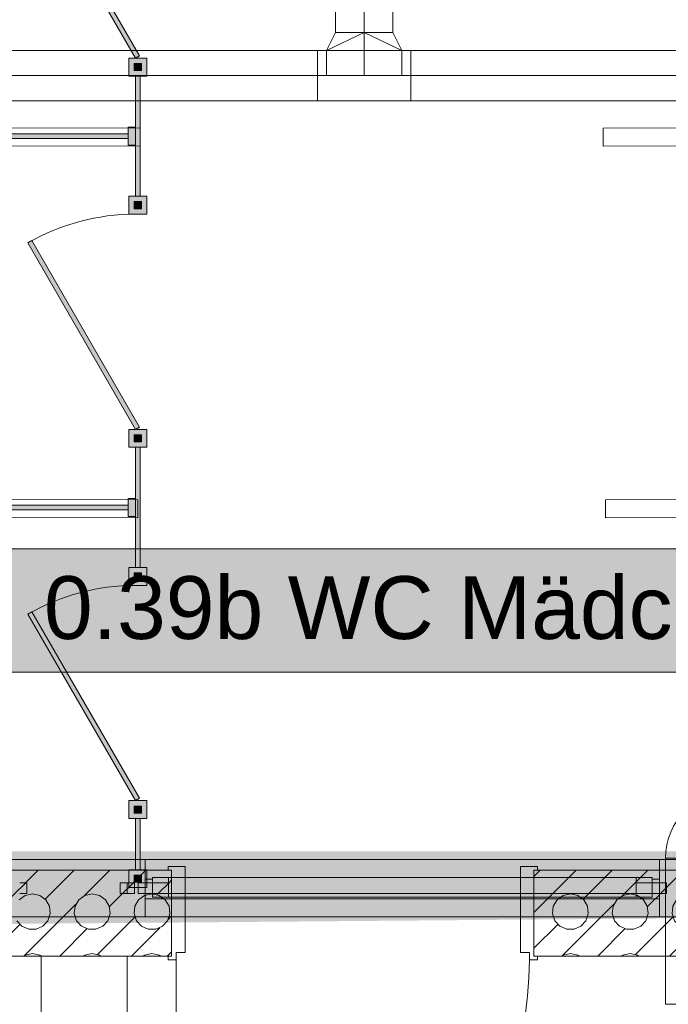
# Model space of a CAD drawing. Header units: metres. Extents: x -80 to 1923, y -189 to 69.
# Tile 150 of 256: x 952.95 to 954.76, y 19.96 to 22.7. Entities that reach past the tile are written whole.
import ezdxf
from ezdxf.enums import TextEntityAlignment as Align

# ---------------------------------------------------------------- set-up
doc = ezdxf.new("R2010")
doc.units = ezdxf.units.M
doc.header["$MEASUREMENT"] = 0
doc.linetypes.add('STRICHPUNKT2', pattern=[12.7, 6.35, -3.175, 0, -3.175])
doc.linetypes.add('Wipeout_Contour', pattern=[1, 0, -1])
for name, color, linetype in [('10 Fassade', 7, 'Continuous'), ('10 Wand außen', 7, 'Continuous'), ('70 Entwässerung_Schmutzwasser', 7, 'Continuous'), ('70 Lüftung', 7, 'Continuous'), ('Abbruch_00 Linien_Kreise_Splines', 7, 'Continuous'), ('Abbruch_00 Schraffuren', 7, 'Continuous'), ('Neubau_10 Wand innen', 7, 'Continuous'), ('Neubau_50 Möblierung', 7, 'Continuous'), ('Neubau_80 Raum', 7, 'Continuous')]:
    doc.layers.add(name, color=color, linetype=linetype)
doc.styles.add('ERSTELLTER_STIL_1', font='ARIALN.TTF')
doc.styles.add('ERSTELLTER_STIL_3', font='arial.ttf')
doc.linetypes.add('Abbruch 1', pattern='A,0,[1,995_ARC_250 PAU_GR+SC_2607011.Shx,S=0.001984,R=0,X=0,Y=0],-0.25,0', length=0.25)

# ---------------------------------------------------------------- blocks, each defined once
blk = doc.blocks.new('WC Mädchen_0.39b_64_1', base_point=(964.9395, -12.0819))
at = {"layer": 'Neubau_80 Raum', "linetype": 'Continuous', "lineweight": 0, "true_color": 0x272a1c}
blk.add_hatch(color=250, dxfattribs=at).paths.add_polyline_path([(952.8738, 20.8841), (955.3243, 20.8841), (955.3243, 21.2279), (952.8738, 21.2279)])
at = {"layer": 'Neubau_80 Raum', "color": 7, "linetype": 'Continuous', "lineweight": 9, "flags": 128}
blk.add_lwpolyline([(952.8738, 20.8841), (955.3243, 20.8841), (955.3243, 21.2279), (952.8738, 21.2279)], close=True, dxfattribs=at)
at = {"layer": 'Neubau_80 Raum', "color": 7, "lineweight": 9, "style": 'ERSTELLTER_STIL_3'}
blk.add_attdef('stApartmentId', text='', height=0.175, dxfattribs=at).set_placement((954.099, 21.0645), align=Align.MIDDLE_CENTER)
at = {"layer": 'Neubau_80 Raum', "color": 7, "lineweight": 9}
for tag, height, style, p in [('DUMMY_850', 0.2, 'ERSTELLTER_STIL_1', (966.1567, -10.5422)), ('ROOM_NAME', 0.2, 'ERSTELLTER_STIL_1', (963.8214, -10.6014)), ('ROOM_NUMBER', 0.175, 'ERSTELLTER_STIL_3', (963.9861, -11.1523)), ('measuredNetAreaCode', 0.175, 'ERSTELLTER_STIL_3', (963.9861, -11.6679)), ('perimeterCode', 0.175, 'ERSTELLTER_STIL_3', (963.9861, -12.0116)), ('ceilingHeightCode', 0.175, 'ERSTELLTER_STIL_3', (963.9861, -12.3554)), ('measuredAreaCode', 0.175, 'ERSTELLTER_STIL_3', (963.9861, -12.6991)), ('DUMMY_851', 0.175, 'ERSTELLTER_STIL_3', (965.1827, -12.6991)), ('din277AreaCode', 0.175, 'ERSTELLTER_STIL_3', (965.1293, -13.0429)), ('DUMMY_852', 0.175, 'ERSTELLTER_STIL_3', (963.9861, -13.0429)), ('DUMMY_853', 0.175, 'ERSTELLTER_STIL_3', (963.9861, -13.3866)), ('DUMMY_854', 0.175, 'ERSTELLTER_STIL_3', (964.7956, -13.3866))]:
    blk.add_attdef(tag, text='', height=height, dxfattribs=dict(at, style=style)).set_placement(p, align=Align.TOP_LEFT)
blk = doc.blocks.new('*X705', base_point=(929.77, 0))
at = {"layer": 'Neubau_10 Wand innen', "color": 8, "linetype": 'Continuous', "lineweight": 9}
for p, q in [((952.8651, 20.1951), (953.0028, 20.3328)), ((953.022, 20.252), (953.1028, 20.3328)), ((953.1318, 20.2618), (953.2028, 20.3328)), ((953.27, 20.3), (953.3028, 20.3328)), ((953.2012, 20.2312), (953.27, 20.3)), ((953.3345, 20.2645), (953.3749, 20.3049)), ((952.9663, 20.2623), (952.9495, 20.2501)), ((952.9867, 20.2667), (952.9663, 20.2623)), ((953.007, 20.2623), (952.9867, 20.2667)), ((953.0238, 20.2501), (953.007, 20.2623)), ((953.133, 20.2623), (953.1162, 20.2501)), ((953.1533, 20.2667), (953.133, 20.2623)), ((953.1737, 20.2623), (953.1533, 20.2667)), ((953.1905, 20.2501), (953.1737, 20.2623)), ((953.2997, 20.2623), (953.2828, 20.2501)), ((953.32, 20.2667), (953.2997, 20.2623)), ((953.3403, 20.2623), (953.32, 20.2667)), ((953.3572, 20.2501), (953.3403, 20.2623)), ((952.9651, 20.0951), (953.1082, 20.2382)), ((953.0342, 20.2321), (953.0238, 20.2501)), ((953.0364, 20.2114), (953.0342, 20.2321)), ((953.1058, 20.2321), (953.1036, 20.2114)), ((953.1162, 20.2501), (953.1058, 20.2321)), ((953.2009, 20.2321), (953.1905, 20.2501)), ((953.2031, 20.2114), (953.2009, 20.2321)), ((953.2724, 20.2321), (953.2703, 20.2114)), ((953.2828, 20.2501), (953.2724, 20.2321)), ((953.3676, 20.2321), (953.3572, 20.2501)), ((953.3697, 20.2114), (953.3676, 20.2321)), ((953.03, 20.1917), (953.0364, 20.2114)), ((953.1036, 20.2114), (953.11, 20.1917)), ((953.1966, 20.1917), (953.2031, 20.2114)), ((953.27, 20.2), (953.2722, 20.2022)), ((953.2703, 20.2114), (953.2767, 20.1917)), ((953.3633, 20.1917), (953.3697, 20.2114)), ((953.3651, 20.1951), (953.3749, 20.2049)), ((952.8628, 20.0928), (952.9513, 20.1813)), ((952.9434, 20.1917), (952.9573, 20.1762)), ((952.9573, 20.1762), (952.9763, 20.1678)), ((952.9971, 20.1678), (953.0161, 20.1762)), ((953.0161, 20.1762), (953.03, 20.1917)), ((953.11, 20.1917), (953.1239, 20.1762)), ((953.1239, 20.1762), (953.1429, 20.1678)), ((953.1637, 20.1678), (953.1827, 20.1762)), ((953.1678, 20.0978), (953.27, 20.2)), ((953.1827, 20.1762), (953.1966, 20.1917)), ((953.2767, 20.1917), (953.2906, 20.1762)), ((953.2906, 20.1762), (953.3096, 20.1678)), ((953.3304, 20.1678), (953.3494, 20.1762)), ((953.3494, 20.1762), (953.3633, 20.1917)), ((952.9763, 20.1678), (952.9971, 20.1678)), ((953.0628, 20.0928), (953.1388, 20.1688)), ((953.1429, 20.1678), (953.1637, 20.1678)), ((953.27, 20.1), (953.3416, 20.1715)), ((953.3096, 20.1678), (953.3304, 20.1678)), ((952.9663, 20.0957), (952.9623, 20.0928)), ((952.9867, 20.1), (952.9663, 20.0957)), ((953.007, 20.0957), (952.9867, 20.1)), ((953.011, 20.0928), (953.007, 20.0957)), ((953.133, 20.0957), (953.129, 20.0928)), ((953.1533, 20.1), (953.133, 20.0957)), ((953.1737, 20.0957), (953.1533, 20.1)), ((953.1777, 20.0928), (953.1737, 20.0957)), ((953.2628, 20.0928), (953.27, 20.1)), ((953.2997, 20.0957), (953.2956, 20.0928)), ((953.32, 20.1), (953.2997, 20.0957)), ((953.3403, 20.0957), (953.32, 20.1)), ((953.3444, 20.0928), (953.3403, 20.0957)), ((953.3628, 20.0928), (953.3749, 20.1049))]:
    blk.add_line(p, q, dxfattribs=at)
blk = doc.blocks.new('*X706', base_point=(929.77, 0))
at = {"layer": 'Neubau_10 Wand innen', "color": 8, "linetype": 'Continuous', "lineweight": 9}
for p, q in [((954.3849, 20.3149), (954.4028, 20.3328)), ((954.3849, 20.2149), (954.5028, 20.3328)), ((954.522, 20.252), (954.6028, 20.3328)), ((954.6318, 20.2618), (954.7028, 20.3328)), ((954.77, 20.3), (954.8028, 20.3328)), ((954.8345, 20.2645), (954.9028, 20.3328)), ((954.8651, 20.1951), (955.0028, 20.3328)), ((955.022, 20.252), (955.1028, 20.3328)), ((955.1318, 20.2618), (955.2028, 20.3328)), ((955.27, 20.3), (955.3028, 20.3328)), ((955.3345, 20.2645), (955.4028, 20.3328)), ((954.7012, 20.2312), (954.77, 20.3)), ((955.2012, 20.2312), (955.27, 20.3)), ((955.3651, 20.1951), (955.4557, 20.2857)), ((954.4663, 20.2623), (954.4495, 20.2501)), ((954.4867, 20.2667), (954.4663, 20.2623)), ((954.507, 20.2623), (954.4867, 20.2667)), ((954.5238, 20.2501), (954.507, 20.2623)), ((954.633, 20.2623), (954.6162, 20.2501)), ((954.6533, 20.2667), (954.633, 20.2623)), ((954.6737, 20.2623), (954.6533, 20.2667)), ((954.6905, 20.2501), (954.6737, 20.2623)), ((954.7997, 20.2623), (954.7828, 20.2501)), ((954.82, 20.2667), (954.7997, 20.2623)), ((954.8403, 20.2623), (954.82, 20.2667)), ((954.8572, 20.2501), (954.8403, 20.2623)), ((954.9663, 20.2623), (954.9495, 20.2501)), ((954.9867, 20.2667), (954.9663, 20.2623)), ((955.007, 20.2623), (954.9867, 20.2667)), ((955.0238, 20.2501), (955.007, 20.2623)), ((955.133, 20.2623), (955.1162, 20.2501)), ((955.1533, 20.2667), (955.133, 20.2623)), ((955.1737, 20.2623), (955.1533, 20.2667)), ((955.1905, 20.2501), (955.1737, 20.2623)), ((955.2997, 20.2623), (955.2828, 20.2501)), ((955.32, 20.2667), (955.2997, 20.2623)), ((955.3403, 20.2623), (955.32, 20.2667)), ((955.3572, 20.2501), (955.3403, 20.2623)), ((954.4391, 20.2321), (954.4369, 20.2114)), ((954.4495, 20.2501), (954.4391, 20.2321)), ((954.4651, 20.0951), (954.6082, 20.2382)), ((954.5342, 20.2321), (954.5238, 20.2501)), ((954.5364, 20.2114), (954.5342, 20.2321)), ((954.6058, 20.2321), (954.6036, 20.2114)), ((954.6162, 20.2501), (954.6058, 20.2321)), ((954.7009, 20.2321), (954.6905, 20.2501)), ((954.7031, 20.2114), (954.7009, 20.2321)), ((954.7724, 20.2321), (954.7703, 20.2114)), ((954.7828, 20.2501), (954.7724, 20.2321)), ((954.8676, 20.2321), (954.8572, 20.2501)), ((954.8697, 20.2114), (954.8676, 20.2321)), ((954.9391, 20.2321), (954.9369, 20.2114)), ((954.9495, 20.2501), (954.9391, 20.2321)), ((954.9651, 20.0951), (955.1082, 20.2382)), ((955.0342, 20.2321), (955.0238, 20.2501)), ((955.0364, 20.2114), (955.0342, 20.2321)), ((955.1058, 20.2321), (955.1036, 20.2114)), ((955.1162, 20.2501), (955.1058, 20.2321)), ((955.2009, 20.2321), (955.1905, 20.2501)), ((955.2031, 20.2114), (955.2009, 20.2321)), ((955.2724, 20.2321), (955.2703, 20.2114)), ((955.2828, 20.2501), (955.2724, 20.2321)), ((955.3676, 20.2321), (955.3572, 20.2501)), ((955.3697, 20.2114), (955.3676, 20.2321)), ((955.4391, 20.2321), (955.4369, 20.2114)), ((955.4495, 20.2501), (955.4391, 20.2321)), ((955.4558, 20.2547), (955.4495, 20.2501)), ((954.4369, 20.2114), (954.4434, 20.1917)), ((954.53, 20.1917), (954.5364, 20.2114)), ((954.6036, 20.2114), (954.61, 20.1917)), ((954.6966, 20.1917), (954.7031, 20.2114)), ((954.77, 20.2), (954.7722, 20.2022)), ((954.7703, 20.2114), (954.7767, 20.1917)), ((954.8633, 20.1917), (954.8697, 20.2114)), ((954.9369, 20.2114), (954.9434, 20.1917)), ((955.03, 20.1917), (955.0364, 20.2114)), ((955.1036, 20.2114), (955.11, 20.1917)), ((955.1966, 20.1917), (955.2031, 20.2114)), ((955.27, 20.2), (955.2722, 20.2022)), ((955.2703, 20.2114), (955.2767, 20.1917)), ((955.3633, 20.1917), (955.3697, 20.2114)), ((955.4369, 20.2114), (955.4434, 20.1917)), ((954.3849, 20.1149), (954.4513, 20.1813)), ((954.4434, 20.1917), (954.4573, 20.1762)), ((954.4573, 20.1762), (954.4763, 20.1678)), ((954.4971, 20.1678), (954.5161, 20.1762)), ((954.5161, 20.1762), (954.53, 20.1917)), ((954.61, 20.1917), (954.6239, 20.1762)), ((954.6239, 20.1762), (954.6429, 20.1678)), ((954.6637, 20.1678), (954.6827, 20.1762)), ((954.6678, 20.0978), (954.77, 20.2)), ((954.6827, 20.1762), (954.6966, 20.1917)), ((954.7767, 20.1917), (954.7906, 20.1762)), ((954.7906, 20.1762), (954.8096, 20.1678)), ((954.8304, 20.1678), (954.8494, 20.1762)), ((954.8494, 20.1762), (954.8633, 20.1917)), ((954.8628, 20.0928), (954.9513, 20.1813)), ((954.9434, 20.1917), (954.9573, 20.1762)), ((954.9573, 20.1762), (954.9763, 20.1678)), ((954.9971, 20.1678), (955.0161, 20.1762)), ((955.0161, 20.1762), (955.03, 20.1917)), ((955.11, 20.1917), (955.1239, 20.1762)), ((955.1239, 20.1762), (955.1429, 20.1678)), ((955.1637, 20.1678), (955.1827, 20.1762)), ((955.1678, 20.0978), (955.27, 20.2)), ((955.1827, 20.1762), (955.1966, 20.1917)), ((955.2767, 20.1917), (955.2906, 20.1762)), ((955.2906, 20.1762), (955.3096, 20.1678)), ((955.3304, 20.1678), (955.3494, 20.1762)), ((955.3494, 20.1762), (955.3633, 20.1917)), ((955.3628, 20.0928), (955.4513, 20.1813)), ((955.4434, 20.1917), (955.456, 20.1777)), ((954.4763, 20.1678), (954.4971, 20.1678)), ((954.5628, 20.0928), (954.6388, 20.1688)), ((954.6429, 20.1678), (954.6637, 20.1678)), ((954.77, 20.1), (954.8416, 20.1715)), ((954.8096, 20.1678), (954.8304, 20.1678)), ((954.9763, 20.1678), (954.9971, 20.1678)), ((955.0628, 20.0928), (955.1388, 20.1688)), ((955.1429, 20.1678), (955.1637, 20.1678)), ((955.27, 20.1), (955.3416, 20.1715)), ((955.3096, 20.1678), (955.3304, 20.1678)), ((954.4663, 20.0957), (954.4623, 20.0928)), ((954.4867, 20.1), (954.4663, 20.0957)), ((954.507, 20.0957), (954.4867, 20.1)), ((954.511, 20.0928), (954.507, 20.0957)), ((954.633, 20.0957), (954.629, 20.0928)), ((954.6533, 20.1), (954.633, 20.0957)), ((954.6737, 20.0957), (954.6533, 20.1)), ((954.6777, 20.0928), (954.6737, 20.0957)), ((954.7628, 20.0928), (954.77, 20.1)), ((954.7997, 20.0957), (954.7956, 20.0928)), ((954.82, 20.1), (954.7997, 20.0957)), ((954.8403, 20.0957), (954.82, 20.1)), ((954.8444, 20.0928), (954.8403, 20.0957)), ((954.9663, 20.0957), (954.9623, 20.0928)), ((954.9867, 20.1), (954.9663, 20.0957)), ((955.007, 20.0957), (954.9867, 20.1)), ((955.011, 20.0928), (955.007, 20.0957)), ((955.133, 20.0957), (955.129, 20.0928)), ((955.1533, 20.1), (955.133, 20.0957)), ((955.1737, 20.0957), (955.1533, 20.1)), ((955.1777, 20.0928), (955.1737, 20.0957)), ((955.2628, 20.0928), (955.27, 20.1)), ((955.2997, 20.0957), (955.2956, 20.0928)), ((955.32, 20.1), (955.2997, 20.0957)), ((955.3403, 20.0957), (955.32, 20.1)), ((955.3444, 20.0928), (955.3403, 20.0957))]:
    blk.add_line(p, q, dxfattribs=at)
blk = doc.blocks.new('Blockrahmentür 1-Fl 27_34')
at = {"layer": 'Neubau_10 Wand innen', "color": 7, "linetype": 'Continuous', "lineweight": 13}
for p, q in [((0.4925, -0.01), (0.4925, 0.975)), ((-0.4925, -0.01), (-0.515, -0.01)), ((-0.515, -0.01), (-0.515, -0.02)), ((-0.515, -0.02), (-0.505, -0.02)), ((-0.505, -0.02), (-0.505, -0.26)), ((-0.4925, -0.03), (-0.4925, -0.01)), ((0.4925, -0.03), (0.4925, -0.01)), ((0.4925, -0.01), (0.515, -0.01)), ((0.515, -0.02), (0.505, -0.02)), ((0.505, -0.02), (0.505, -0.26)), ((0.515, -0.01), (0.515, -0.02)), ((-0.4675, -0.03), (-0.4925, -0.03)), ((-0.4675, -0.27), (-0.4675, -0.03)), ((0.4675, -0.27), (0.4675, -0.03)), ((0.4675, -0.03), (0.4925, -0.03)), ((-0.505, -0.26), (-0.515, -0.26)), ((-0.515, -0.26), (-0.515, -0.27)), ((-0.515, -0.27), (-0.4675, -0.27)), ((0.515, -0.27), (0.4675, -0.27)), ((0.505, -0.26), (0.515, -0.26)), ((0.515, -0.26), (0.515, -0.27))]:
    blk.add_line(p, q, dxfattribs=at)
at = {"layer": 'Neubau_10 Wand innen', "color": 7, "linetype": 'Continuous', "lineweight": 9}
for p, q in [((-0.505, -0.26), (-0.505, -0.02)), ((-0.505, -0.26), (-0.505, -0.02)), ((0.505, -0.26), (0.505, -0.02)), ((0.505, -0.26), (0.505, -0.02))]:
    blk.add_line(p, q, dxfattribs=at)
blk.add_arc((0.4925, -0.01), 0.985, 90, 180, dxfattribs=at)
blk = doc.blocks.new('WC-Trennwand - Nische - GSDE[280]_1', base_point=(953.2806, 20.3089))
at = {"layer": 'Neubau_50 Möblierung', "linetype": 'Continuous', "lineweight": 0, "true_color": 0xffffff}
for points in [[(953.2741, 22.5964), (953.2854, 22.6029), (952.9854, 23.1225), (952.9741, 23.116)], [(953.3056, 22.5464), (953.3056, 22.5964), (953.2556, 22.5964), (953.2556, 22.5464)], [(953.2906, 22.5614), (953.2906, 22.5814), (953.2706, 22.5814), (953.2706, 22.5614)], [(953.2871, 22.2114), (953.2871, 22.5464), (953.2741, 22.5464), (953.2741, 22.2114)], [(953.2741, 22.3539), (953.2741, 22.4039), (953.2541, 22.4039), (953.2541, 22.3539)], [(953.2541, 22.3854), (951.5526, 22.3854), (951.5526, 22.3724), (953.2541, 22.3724)], [(953.3056, 22.1614), (953.3056, 22.2114), (953.2556, 22.2114), (953.2556, 22.1614)], [(953.2906, 22.1764), (953.2906, 22.1964), (953.2706, 22.1964), (953.2706, 22.1764)], [(953.2741, 21.5614), (953.2854, 21.5679), (952.9854, 22.0875), (952.9741, 22.081)], [(953.3056, 21.5114), (953.3056, 21.5614), (953.2556, 21.5614), (953.2556, 21.5114)], [(953.2906, 21.5264), (953.2906, 21.5464), (953.2706, 21.5464), (953.2706, 21.5264)], [(953.2871, 21.1764), (953.2871, 21.5114), (953.2741, 21.5114), (953.2741, 21.1764)], [(953.2741, 21.3189), (953.2741, 21.3689), (953.2541, 21.3689), (953.2541, 21.3189)], [(953.2541, 21.3504), (951.5526, 21.3504), (951.5526, 21.3374), (953.2541, 21.3374)], [(953.3056, 21.1264), (953.3056, 21.1764), (953.2556, 21.1764), (953.2556, 21.1264)], [(953.2906, 21.1414), (953.2906, 21.1614), (953.2706, 21.1614), (953.2706, 21.1414)], [(953.2741, 20.5264), (953.2854, 20.5329), (952.9854, 21.0525), (952.9741, 21.046)], [(953.3056, 20.4764), (953.3056, 20.5264), (953.2556, 20.5264), (953.2556, 20.4764)], [(953.2906, 20.4914), (953.2906, 20.5114), (953.2706, 20.5114), (953.2706, 20.4914)], [(953.2871, 20.3339), (953.2871, 20.4764), (953.2741, 20.4764), (953.2741, 20.3339)], [(953.3056, 20.2839), (953.3056, 20.3339), (953.2556, 20.3339), (953.2556, 20.2839)], [(953.2906, 20.2989), (953.2906, 20.3189), (953.2706, 20.3189), (953.2706, 20.2989)]]:
    blk.add_hatch(color=7, dxfattribs=at).paths.add_polyline_path(points)
at = {"layer": 'Neubau_50 Möblierung', "color": 8, "linetype": 'Continuous', "lineweight": 18, "flags": 128}
for points in [[(953.2741, 22.5964), (953.2854, 22.6029), (952.9854, 23.1225), (952.9741, 23.116)], [(953.3056, 22.5464), (953.3056, 22.5964), (953.2556, 22.5964), (953.2556, 22.5464)], [(953.2906, 22.5614), (953.2906, 22.5814), (953.2706, 22.5814), (953.2706, 22.5614)], [(953.2871, 22.2114), (953.2871, 22.5464), (953.2741, 22.5464), (953.2741, 22.2114)], [(953.2741, 22.3539), (953.2741, 22.4039), (953.2541, 22.4039), (953.2541, 22.3539)], [(953.2541, 22.3854), (951.5526, 22.3854), (951.5526, 22.3724), (953.2541, 22.3724)], [(953.3056, 22.1614), (953.3056, 22.2114), (953.2556, 22.2114), (953.2556, 22.1614)], [(953.2906, 22.1764), (953.2906, 22.1964), (953.2706, 22.1964), (953.2706, 22.1764)], [(953.2741, 21.5614), (953.2854, 21.5679), (952.9854, 22.0875), (952.9741, 22.081)], [(953.3056, 21.5114), (953.3056, 21.5614), (953.2556, 21.5614), (953.2556, 21.5114)], [(953.2906, 21.5264), (953.2906, 21.5464), (953.2706, 21.5464), (953.2706, 21.5264)], [(953.2871, 21.1764), (953.2871, 21.5114), (953.2741, 21.5114), (953.2741, 21.1764)], [(953.2741, 21.3189), (953.2741, 21.3689), (953.2541, 21.3689), (953.2541, 21.3189)], [(953.2541, 21.3504), (951.5526, 21.3504), (951.5526, 21.3374), (953.2541, 21.3374)], [(953.3056, 21.1264), (953.3056, 21.1764), (953.2556, 21.1764), (953.2556, 21.1264)], [(953.2906, 21.1414), (953.2906, 21.1614), (953.2706, 21.1614), (953.2706, 21.1414)], [(953.2741, 20.5264), (953.2854, 20.5329), (952.9854, 21.0525), (952.9741, 21.046)], [(953.3056, 20.4764), (953.3056, 20.5264), (953.2556, 20.5264), (953.2556, 20.4764)], [(953.2906, 20.4914), (953.2906, 20.5114), (953.2706, 20.5114), (953.2706, 20.4914)], [(953.2871, 20.3339), (953.2871, 20.4764), (953.2741, 20.4764), (953.2741, 20.3339)], [(953.3056, 20.2839), (953.3056, 20.3339), (953.2556, 20.3339), (953.2556, 20.2839)], [(953.2906, 20.2989), (953.2906, 20.3189), (953.2706, 20.3189), (953.2706, 20.2989)]]:
    blk.add_lwpolyline(points, close=True, dxfattribs=at)
at = {"layer": 'Neubau_50 Möblierung', "color": 8, "linetype": 'Continuous', "lineweight": 18}
for centre in [(953.2741, 21.5614), (953.2741, 20.5264)]:
    blk.add_arc(centre, 0.6, 90, 120, dxfattribs=at)

msp = doc.modelspace()

# ---------------------------------------------------------------- linework, layer by layer
at = {"layer": '10 Fassade', "color": 7, "linetype": 'Continuous', "lineweight": 13}
for p, q in [((953.2513, 20.3622), (952.9513, 20.3622)), ((953.2513, 20.3622), (952.9513, 20.3622)), ((953.2513, 20.2022), (952.9513, 20.2022)), ((953.2513, 20.2022), (952.9513, 20.2022))]:
    msp.add_line(p, q, dxfattribs=at)
at = {"layer": '10 Wand außen', "color": 7, "linetype": 'Continuous', "lineweight": 9, "flags": 128}
for points in [[(953.2513, 20.0928), (953.0113, 20.0928)], [(953.0113, 20.0928), (953.0113, 16.9419)], [(953.2513, 16.9419), (953.2513, 20.0928)]]:
    msp.add_lwpolyline(points, dxfattribs=at)
at = {"layer": '70 Lüftung', "color": 2, "linetype": 'Continuous', "lineweight": 18}
for p, q in [((953.8316, 22.7625), (953.8316, 22.6675)), ((953.9916, 22.6675), (953.9916, 22.7625)), ((953.8316, 22.6675), (953.8066, 22.6175)), ((953.9116, 22.6675), (953.8066, 22.6175)), ((953.8423, 22.6675), (953.8316, 22.6675)), ((953.8316, 22.6675), (953.8785, 22.6675)), ((953.8423, 22.6675), (953.8716, 22.6675)), ((953.8716, 22.6675), (953.9116, 22.6675)), ((953.8785, 22.6675), (953.9448, 22.6675)), ((953.9116, 22.6675), (954.0166, 22.6175)), ((953.9116, 22.6675), (953.9516, 22.6675)), ((953.9448, 22.6675), (953.9916, 22.6675)), ((953.9516, 22.6675), (953.9809, 22.6675)), ((953.9809, 22.6675), (953.9916, 22.6675)), ((953.9916, 22.6675), (954.0166, 22.6175)), ((953.7816, 22.6175), (952.7296, 22.6175)), ((954.0416, 22.6175), (953.7816, 22.6175)), ((953.7816, 22.6175), (953.7816, 22.5765)), ((953.7816, 22.6175), (953.7816, 22.5765)), ((953.8066, 22.6175), (954.0166, 22.6175)), ((953.8066, 22.5475), (953.8066, 22.6175)), ((953.8066, 22.6151), (953.8066, 22.6175)), ((954.0166, 22.5475), (954.0166, 22.6175)), ((954.0166, 22.6151), (954.0166, 22.6175)), ((954.0416, 22.6175), (954.0416, 22.5765)), ((955.0641, 22.6175), (954.0416, 22.6175)), ((954.0416, 22.6175), (954.0416, 22.5765)), ((953.8066, 22.6081), (953.8066, 22.6151)), ((953.8066, 22.597), (953.8066, 22.6081)), ((953.8066, 22.5825), (953.8066, 22.597)), ((954.0166, 22.6081), (954.0166, 22.6151)), ((954.0166, 22.597), (954.0166, 22.6081)), ((954.0166, 22.5825), (954.0166, 22.597)), ((953.7816, 22.5765), (953.7816, 22.5185)), ((953.7816, 22.5765), (953.7816, 22.5185)), ((953.8066, 22.5656), (953.8066, 22.5825)), ((953.8066, 22.5475), (953.8066, 22.5656)), ((954.0166, 22.5656), (954.0166, 22.5825)), ((954.0166, 22.5475), (954.0166, 22.5656)), ((954.0416, 22.5765), (954.0416, 22.5185)), ((954.0416, 22.5765), (954.0416, 22.5185)), ((953.8066, 22.5475), (954.0166, 22.5475)), ((953.7816, 22.5185), (953.7816, 22.4775)), ((953.7816, 22.5185), (953.7816, 22.4775)), ((954.0416, 22.5185), (954.0416, 22.4775)), ((954.0416, 22.5185), (954.0416, 22.4775)), ((952.7296, 22.4775), (953.7816, 22.4775)), ((953.7816, 22.4775), (954.0416, 22.4775)), ((954.0416, 22.4775), (955.0641, 22.4775)), ((954.8768, 20.3656), (954.7518, 20.3656)), ((954.7884, 20.3656), (954.7518, 20.3656)), ((954.8768, 19.9586), (954.7518, 19.9586)), ((954.7884, 19.9586), (954.7518, 19.9586))]:
    msp.add_line(p, q, dxfattribs=at)
at = {"layer": '70 Lüftung', "color": 2, "linetype": 'STRICHPUNKT2', "lineweight": 18}
for p, q in [((953.9116, 22.6675), (953.9116, 22.7625)), ((953.9116, 22.5475), (953.9116, 22.6675)), ((953.7816, 22.5475), (952.7296, 22.5475)), ((953.7816, 22.5475), (954.0416, 22.5475)), ((955.0641, 22.5475), (954.0416, 22.5475))]:
    msp.add_line(p, q, dxfattribs=at)
at = {"layer": '70 Lüftung', "color": 2, "linetype": 'Continuous', "lineweight": 18}
msp.add_arc((954.9393, 20.3656), 0.1875, 90, 180, dxfattribs=at)
at = {"layer": 'Neubau_10 Wand innen', "color": 7, "linetype": 'Continuous', "lineweight": 9, "flags": 128}
for points in [[(953.2872, 22.4011), (951.5213, 22.4043)], [(953.2871, 22.3511), (953.2872, 22.4011)], [(956.3377, 22.4043), (954.5781, 22.4011)], [(954.5781, 22.4011), (954.5782, 22.3511)], [(951.5213, 22.3543), (953.2871, 22.3511)], [(954.5782, 22.3511), (956.3377, 22.3543)], [(953.2808, 21.3649), (951.5027, 21.3684)], [(953.2807, 21.3149), (953.2808, 21.3649)], [(956.3626, 21.3684), (954.5845, 21.3649)], [(954.5845, 21.3649), (954.5846, 21.3149)], [(951.5026, 21.3184), (953.2807, 21.3149)], [(954.5846, 21.3149), (956.3627, 21.3184)], [(950.5013, 20.0928), (953.3749, 20.0928)], [(954.3849, 20.0928), (955.4562, 20.0928)]]:
    msp.add_lwpolyline(points, dxfattribs=at)

# ---------------------------------------------------------------- wipeouts: each hides what was drawn before it
at = {"color": 254, "linetype": 'Wipeout_Contour', "lineweight": 0, "ltscale": 3817.528577}
msp.add_wipeout([(953.5963, 20.2972), (954.7347, 20.2972), (954.7347, 20.3622), (953.5963, 20.3622)], dxfattribs=at).dxf.layer = '10 Fassade'
at = {"color": 254, "linetype": 'Wipeout_Contour', "lineweight": 0, "ltscale": 3812.668826}
msp.add_wipeout([(952.9313, 20.2972), (952.9313, 20.2672), (952.9713, 20.2672), (952.9713, 20.2972)], dxfattribs=at).dxf.layer = '10 Fassade'
at = {"color": 254, "linetype": 'Wipeout_Contour', "lineweight": 0, "ltscale": 3813.868554}
msp.add_wipeout([(953.2313, 20.2972), (953.2313, 20.2672), (953.2713, 20.2672), (953.2713, 20.2972)], dxfattribs=at).dxf.layer = '10 Fassade'

# ---------------------------------------------------------------- next in the draw order: linework, layer by layer
at = {"layer": '10 Fassade', "color": 7, "linetype": 'Continuous', "lineweight": 13}
for p, q in [((954.7847, 20.3622), (954.7347, 20.3622)), ((952.9713, 20.2972), (952.9513, 20.2972)), ((952.9713, 20.2972), (952.9713, 20.2672)), ((953.2313, 20.2972), (953.2313, 20.2672)), ((953.2513, 20.2972), (953.2313, 20.2972)), ((952.9713, 20.2672), (952.9513, 20.2672)), ((953.2513, 20.2672), (953.2313, 20.2672))]:
    msp.add_line(p, q, dxfattribs=at)
at = {"layer": '10 Fassade', "color": 7, "linetype": 'Continuous', "lineweight": 9, "flags": 128}
msp.add_lwpolyline([(953.2513, 20.2672), (953.2513, 20.2972)], dxfattribs=at)

# ---------------------------------------------------------------- next in the draw order: wipeouts: each hides what was drawn before it
at = {"color": 254, "linetype": 'Wipeout_Contour', "lineweight": 0, "ltscale": 3817.524534}
msp.add_wipeout([(953.5963, 20.2972), (953.5963, 20.2672), (954.7347, 20.2672), (954.7347, 20.2972)], dxfattribs=at).dxf.layer = '10 Fassade'

# ---------------------------------------------------------------- next in the draw order: wipeouts: each hides what was drawn before it
at = {"color": 254, "linetype": 'Wipeout_Contour', "lineweight": 0, "ltscale": 3814.662416}
msp.add_wipeout([(953.3013, 20.2972), (953.5963, 20.2972), (953.5963, 20.3622), (953.3013, 20.3622)], dxfattribs=at).dxf.layer = '10 Fassade'
at = {"color": 254, "linetype": 'Wipeout_Contour', "lineweight": 0, "ltscale": 3812.668826}
msp.add_wipeout([(952.9313, 20.2972), (952.9313, 20.2672), (952.9713, 20.2672), (952.9713, 20.2972)], dxfattribs=at).dxf.layer = '10 Fassade'
at = {"color": 254, "linetype": 'Wipeout_Contour', "lineweight": 0, "ltscale": 3817.520502}
msp.add_wipeout([(954.7347, 20.2672), (953.5963, 20.2672), (953.5963, 20.2022), (954.7347, 20.2022)], dxfattribs=at).dxf.layer = '10 Fassade'

# ---------------------------------------------------------------- next in the draw order: linework, layer by layer
at = {"layer": '10 Fassade', "color": 7, "linetype": 'Continuous', "lineweight": 13}
for p, q in [((953.3013, 20.3622), (953.2513, 20.3622)), ((952.9713, 20.2972), (952.9513, 20.2972)), ((952.9713, 20.2972), (952.9713, 20.2672)), ((952.9713, 20.2672), (952.9513, 20.2672)), ((954.7847, 20.2022), (954.7347, 20.2022))]:
    msp.add_line(p, q, dxfattribs=at)
at = {"layer": '10 Fassade', "color": 7, "linetype": 'Continuous', "lineweight": 9, "flags": 128}
msp.add_lwpolyline([(953.3013, 20.3622), (953.5963, 20.3622), (954.7347, 20.3622)], dxfattribs=at)

# ---------------------------------------------------------------- next in the draw order: wipeouts: each hides what was drawn before it
at = {"color": 254, "linetype": 'Wipeout_Contour', "lineweight": 0, "ltscale": 3814.658369}
msp.add_wipeout([(953.3013, 20.2972), (953.3013, 20.2672), (953.5963, 20.2672), (953.5963, 20.2972)], dxfattribs=at).dxf.layer = '10 Fassade'
at = {"color": 254, "linetype": 'Wipeout_Contour', "lineweight": 0, "ltscale": 3819.841122}
msp.add_wipeout([(954.7347, 20.2972), (954.7347, 20.2732), (954.7547, 20.2732), (954.7547, 20.2972)], dxfattribs=at).dxf.layer = '10 Fassade'

# ---------------------------------------------------------------- next in the draw order: linework, layer by layer
at = {"layer": '10 Fassade', "color": 7, "linetype": 'Continuous', "lineweight": 13}
for p in [(954.7347, 20.3622), (954.7547, 20.2972)]:
    msp.add_line(p, (954.7347, 20.2972), dxfattribs=at)

# ---------------------------------------------------------------- next in the draw order: wipeouts: each hides what was drawn before it
at = {"color": 254, "linetype": 'Wipeout_Contour', "lineweight": 0, "ltscale": 3814.654334}
msp.add_wipeout([(953.5963, 20.2672), (953.3013, 20.2672), (953.3013, 20.2022), (953.5963, 20.2022)], dxfattribs=at).dxf.layer = '10 Fassade'
at = {"color": 254, "linetype": 'Wipeout_Contour', "lineweight": 0, "ltscale": 3819.839848}
msp.add_wipeout([(954.7347, 20.2672), (954.7547, 20.2672), (954.7547, 20.2732), (954.7347, 20.2732)], dxfattribs=at).dxf.layer = '10 Fassade'

# ---------------------------------------------------------------- next in the draw order: linework, layer by layer
at = {"layer": '10 Fassade', "color": 7, "linetype": 'Continuous', "lineweight": 13}
for p, q in [((954.7547, 20.2972), (954.7547, 20.2672)), ((954.7347, 20.2672), (954.7347, 20.2022)), ((954.7547, 20.2672), (954.7347, 20.2672)), ((953.3013, 20.2022), (953.2513, 20.2022))]:
    msp.add_line(p, q, dxfattribs=at)
at = {"layer": '10 Fassade', "color": 7, "linetype": 'Continuous', "lineweight": 9, "flags": 128}
for points in [[(954.7347, 20.2972), (954.7347, 20.2672)], [(953.3013, 20.2022), (953.5963, 20.2022), (954.7347, 20.2022)]]:
    msp.add_lwpolyline(points, dxfattribs=at)

# ---------------------------------------------------------------- next in the draw order: wipeouts: each hides what was drawn before it
at = {"color": 254, "linetype": 'Wipeout_Contour', "lineweight": 0, "ltscale": 3814.028773}
msp.add_wipeout([(953.2813, 20.2972), (953.2813, 20.2732), (953.3013, 20.2732), (953.3013, 20.2972)], dxfattribs=at).dxf.layer = '10 Fassade'

# ---------------------------------------------------------------- next in the draw order: linework, layer by layer
at = {"layer": '10 Fassade', "color": 7, "linetype": 'Continuous', "lineweight": 13}
for p, q in [((953.3013, 20.3622), (953.3013, 20.2972)), ((953.2713, 20.2972), (953.2513, 20.2972)), ((953.3013, 20.2972), (953.2813, 20.2972))]:
    msp.add_line(p, q, dxfattribs=at)
at = {"layer": '10 Fassade', "color": 7, "linetype": 'Continuous', "lineweight": 9, "flags": 128}
msp.add_lwpolyline([(954.7347, 20.2972), (953.5963, 20.2972), (953.3013, 20.2972)], dxfattribs=at)

# ---------------------------------------------------------------- next in the draw order: wipeouts: each hides what was drawn before it
at = {"color": 254, "linetype": 'Wipeout_Contour', "lineweight": 0, "ltscale": 3814.027497}
msp.add_wipeout([(953.2813, 20.2672), (953.3013, 20.2672), (953.3013, 20.2732), (953.2813, 20.2732)], dxfattribs=at).dxf.layer = '10 Fassade'

# ---------------------------------------------------------------- next in the draw order: linework, layer by layer
at = {"layer": '10 Fassade', "color": 7, "linetype": 'Continuous', "lineweight": 13}
for p, q in [((953.2713, 20.2972), (953.2713, 20.2672)), ((953.2813, 20.2972), (953.2813, 20.2672)), ((953.2713, 20.2672), (953.2513, 20.2672)), ((953.3013, 20.2672), (953.2813, 20.2672)), ((953.3013, 20.2672), (953.3013, 20.2022))]:
    msp.add_line(p, q, dxfattribs=at)
at = {"layer": '10 Fassade', "color": 7, "linetype": 'Continuous', "lineweight": 9, "flags": 128}
msp.add_lwpolyline([(953.2713, 20.2672), (953.2713, 20.2972), (953.2313, 20.2972), (953.2313, 20.2672)], close=True, dxfattribs=at)
for points in [[(953.3013, 20.2672), (953.3013, 20.2972)], [(954.7347, 20.2672), (953.5963, 20.2672), (953.3013, 20.2672)]]:
    msp.add_lwpolyline(points, dxfattribs=at)

# ---------------------------------------------------------------- next in the draw order: wipeouts: each hides what was drawn before it
at = {"color": 254, "linetype": 'Wipeout_Contour', "lineweight": 0, "ltscale": 3816.934877}
msp.add_wipeout([(954.6697, 20.2572), (954.6697, 20.3122), (953.3663, 20.3122), (953.3663, 20.2572)], dxfattribs=at).dxf.layer = '10 Fassade'
at = {"color": 254, "linetype": 'Wipeout_Contour', "lineweight": 0, "ltscale": 3813.868554}
msp.add_wipeout([(953.2313, 20.2972), (953.2313, 20.2672), (953.2713, 20.2672), (953.2713, 20.2972)], dxfattribs=at).dxf.layer = '10 Fassade'

# ---------------------------------------------------------------- next in the draw order: linework, layer by layer
at = {"layer": '10 Fassade', "color": 7, "linetype": 'Continuous', "lineweight": 13}
for p, q in [((954.6697, 20.3122), (953.3663, 20.3122)), ((953.2313, 20.2972), (953.2313, 20.2672)), ((953.2513, 20.2972), (953.2313, 20.2972)), ((953.2513, 20.2672), (953.2313, 20.2672))]:
    msp.add_line(p, q, dxfattribs=at)
at = {"layer": '10 Fassade', "color": 7, "linetype": 'Continuous', "lineweight": 13, "flags": 128}
msp.add_lwpolyline([(953.2513, 20.2672), (953.2513, 20.2972)], dxfattribs=at)

# ---------------------------------------------------------------- next in the draw order: wipeouts: each hides what was drawn before it
at = {"color": 254, "linetype": 'Wipeout_Contour', "lineweight": 0, "ltscale": 3816.932327}
msp.add_wipeout([(953.3463, 20.2522), (954.6897, 20.2522), (954.6897, 20.2572), (953.3463, 20.2572)], dxfattribs=at).dxf.layer = '10 Fassade'

# ---------------------------------------------------------------- next in the draw order: linework, layer by layer
at = {"layer": '10 Fassade', "color": 7, "linetype": 'Continuous', "lineweight": 13}
for p, q in [((954.6697, 20.2672), (953.3663, 20.2672)), ((953.3663, 20.2572), (954.6697, 20.2572))]:
    msp.add_line(p, q, dxfattribs=at)
at = {"layer": '10 Fassade', "color": 7, "linetype": 'Continuous', "lineweight": 13, "flags": 128}
for points in [[(953.3213, 20.2572), (953.3663, 20.2572), (953.3663, 20.3122), (953.3213, 20.3122)], [(954.7147, 20.3122), (954.6697, 20.3122), (954.6697, 20.2572), (954.7147, 20.2572)], [(953.3013, 20.2522), (953.3463, 20.2522), (953.3463, 20.2572), (953.3213, 20.2572), (953.3213, 20.3072), (953.3013, 20.3072)], [(954.7347, 20.3072), (954.7147, 20.3072), (954.7147, 20.2572), (954.6897, 20.2572), (954.6897, 20.2522), (954.7347, 20.2522)], [(953.3463, 20.2522), (954.6897, 20.2522), (954.6897, 20.2572), (953.3463, 20.2572)]]:
    msp.add_lwpolyline(points, close=True, dxfattribs=at)

# ---------------------------------------------------------------- next in the draw order: wipeouts: each hides what was drawn before it
at = {"color": 254, "linetype": 'Wipeout_Contour', "lineweight": 0, "ltscale": 3817.528577}
msp.add_wipeout([(953.5963, 20.2972), (954.7347, 20.2972), (954.7347, 20.3622), (953.5963, 20.3622)], dxfattribs=at).dxf.layer = '10 Fassade'

# ---------------------------------------------------------------- next in the draw order: linework, layer by layer
at = {"layer": '10 Fassade', "color": 7, "linetype": 'Continuous', "lineweight": 13}
msp.add_line((954.7847, 20.3622), (954.7347, 20.3622), dxfattribs=at)
at = {"layer": 'Neubau_10 Wand innen', "color": 7, "linetype": 'Continuous', "lineweight": 9, "flags": 128}
msp.add_lwpolyline([(955.4556, 20.3328), (954.3849, 20.3328)], dxfattribs=at)

# ---------------------------------------------------------------- next in the draw order: wipeouts: each hides what was drawn before it
at = {"color": 254, "linetype": 'Wipeout_Contour', "lineweight": 0, "ltscale": 3817.524534}
msp.add_wipeout([(953.5963, 20.2972), (953.5963, 20.2672), (954.7347, 20.2672), (954.7347, 20.2972)], dxfattribs=at).dxf.layer = '10 Fassade'

# ---------------------------------------------------------------- next in the draw order: wipeouts: each hides what was drawn before it
at = {"color": 254, "linetype": 'Wipeout_Contour', "lineweight": 0, "ltscale": 3814.662416}
msp.add_wipeout([(953.3013, 20.2972), (953.5963, 20.2972), (953.5963, 20.3622), (953.3013, 20.3622)], dxfattribs=at).dxf.layer = '10 Fassade'
at = {"color": 254, "linetype": 'Wipeout_Contour', "lineweight": 0, "ltscale": 3817.520502}
msp.add_wipeout([(954.7347, 20.2672), (953.5963, 20.2672), (953.5963, 20.2022), (954.7347, 20.2022)], dxfattribs=at).dxf.layer = '10 Fassade'

# ---------------------------------------------------------------- next in the draw order: linework, layer by layer
at = {"layer": '10 Fassade', "color": 7, "linetype": 'Continuous', "lineweight": 13}
for p, q in [((953.3013, 20.3622), (953.2513, 20.3622)), ((954.7847, 20.2022), (954.7347, 20.2022))]:
    msp.add_line(p, q, dxfattribs=at)
at = {"layer": '10 Fassade', "color": 7, "linetype": 'Continuous', "lineweight": 13, "flags": 128}
msp.add_lwpolyline([(953.3013, 20.3622), (953.5963, 20.3622), (954.7347, 20.3622)], dxfattribs=at)
at = {"layer": 'Neubau_10 Wand innen', "color": 7, "linetype": 'Continuous', "lineweight": 9, "flags": 128}
msp.add_lwpolyline([(953.3749, 20.3328), (951.5213, 20.3328)], dxfattribs=at)

# ---------------------------------------------------------------- next in the draw order: wipeouts: each hides what was drawn before it
at = {"color": 254, "linetype": 'Wipeout_Contour', "lineweight": 0, "ltscale": 3814.658369}
msp.add_wipeout([(953.3013, 20.2972), (953.3013, 20.2672), (953.5963, 20.2672), (953.5963, 20.2972)], dxfattribs=at).dxf.layer = '10 Fassade'
at = {"color": 254, "linetype": 'Wipeout_Contour', "lineweight": 0, "ltscale": 3819.841122}
msp.add_wipeout([(954.7347, 20.2972), (954.7347, 20.2732), (954.7547, 20.2732), (954.7547, 20.2972)], dxfattribs=at).dxf.layer = '10 Fassade'

# ---------------------------------------------------------------- next in the draw order: linework, layer by layer
at = {"layer": '10 Fassade', "color": 7, "linetype": 'Continuous', "lineweight": 13}
for p in [(954.7347, 20.3622), (954.7547, 20.2972)]:
    msp.add_line(p, (954.7347, 20.2972), dxfattribs=at)

# ---------------------------------------------------------------- next in the draw order: wipeouts: each hides what was drawn before it
at = {"color": 254, "linetype": 'Wipeout_Contour', "lineweight": 0, "ltscale": 3814.654334}
msp.add_wipeout([(953.5963, 20.2672), (953.3013, 20.2672), (953.3013, 20.2022), (953.5963, 20.2022)], dxfattribs=at).dxf.layer = '10 Fassade'
at = {"color": 254, "linetype": 'Wipeout_Contour', "lineweight": 0, "ltscale": 3819.839848}
msp.add_wipeout([(954.7347, 20.2672), (954.7547, 20.2672), (954.7547, 20.2732), (954.7347, 20.2732)], dxfattribs=at).dxf.layer = '10 Fassade'

# ---------------------------------------------------------------- next in the draw order: linework, layer by layer
at = {"layer": '10 Fassade', "color": 7, "linetype": 'Continuous', "lineweight": 13}
for p, q in [((954.7547, 20.2972), (954.7547, 20.2672)), ((954.7347, 20.2672), (954.7347, 20.2022)), ((954.7547, 20.2672), (954.7347, 20.2672)), ((953.3013, 20.2022), (953.2513, 20.2022))]:
    msp.add_line(p, q, dxfattribs=at)
at = {"layer": '10 Fassade', "color": 7, "linetype": 'Continuous', "lineweight": 13, "flags": 128}
for points in [[(954.7347, 20.2972), (954.7347, 20.2672)], [(953.3013, 20.2022), (953.5963, 20.2022), (954.7347, 20.2022)]]:
    msp.add_lwpolyline(points, dxfattribs=at)
at = {"layer": '70 Entwässerung_Schmutzwasser', "color": 34, "linetype": 'Continuous', "lineweight": 18, "true_color": 0xa85100}
msp.add_line((949.6731, 20.2022), (955.6437, 20.2022), dxfattribs=at)
at = {"layer": '70 Lüftung', "color": 2, "linetype": 'Continuous', "lineweight": 18}
msp.add_line((954.7518, 20.3656), (954.7518, 19.9586), dxfattribs=at)

# ---------------------------------------------------------------- next in the draw order: wipeouts: each hides what was drawn before it
at = {"color": 254, "linetype": 'Wipeout_Contour', "lineweight": 0, "ltscale": 3814.028773}
msp.add_wipeout([(953.2813, 20.2972), (953.2813, 20.2732), (953.3013, 20.2732), (953.3013, 20.2972)], dxfattribs=at).dxf.layer = '10 Fassade'

# ---------------------------------------------------------------- next in the draw order: linework, layer by layer
at = {"layer": '10 Fassade', "color": 7, "linetype": 'Continuous', "lineweight": 13}
for p, q in [((953.3013, 20.3622), (953.3013, 20.2972)), ((953.2713, 20.2972), (953.2513, 20.2972)), ((953.3013, 20.2972), (953.2813, 20.2972))]:
    msp.add_line(p, q, dxfattribs=at)
at = {"layer": '10 Fassade', "color": 7, "linetype": 'Continuous', "lineweight": 13, "flags": 128}
msp.add_lwpolyline([(954.7347, 20.2972), (953.5963, 20.2972), (953.3013, 20.2972)], dxfattribs=at)

# ---------------------------------------------------------------- next in the draw order: wipeouts: each hides what was drawn before it
at = {"color": 254, "linetype": 'Wipeout_Contour', "lineweight": 0, "ltscale": 3814.027497}
msp.add_wipeout([(953.2813, 20.2672), (953.3013, 20.2672), (953.3013, 20.2732), (953.2813, 20.2732)], dxfattribs=at).dxf.layer = '10 Fassade'

# ---------------------------------------------------------------- next in the draw order: linework, layer by layer
at = {"layer": '10 Fassade', "color": 7, "linetype": 'Continuous', "lineweight": 13}
for p, q in [((953.2713, 20.2972), (953.2713, 20.2672)), ((953.2813, 20.2972), (953.2813, 20.2672)), ((953.2713, 20.2672), (953.2513, 20.2672)), ((953.3013, 20.2672), (953.2813, 20.2672)), ((953.3013, 20.2672), (953.3013, 20.2022))]:
    msp.add_line(p, q, dxfattribs=at)
at = {"layer": '10 Fassade', "color": 7, "linetype": 'Continuous', "lineweight": 13, "flags": 128}
msp.add_lwpolyline([(953.2713, 20.2672), (953.2713, 20.2972), (953.2313, 20.2972), (953.2313, 20.2672)], close=True, dxfattribs=at)
for points in [[(953.3013, 20.2672), (953.3013, 20.2972)], [(954.7347, 20.2672), (953.5963, 20.2672), (953.3013, 20.2672)]]:
    msp.add_lwpolyline(points, dxfattribs=at)

# ---------------------------------------------------------------- next in the draw order: block references
at = {"layer": 'Neubau_50 Möblierung', "color": 8, "linetype": 'Continuous', "lineweight": 18}
msp.add_blockref('WC-Trennwand - Nische - GSDE[280]_1', (953.2806, 20.3089), dxfattribs=at)

# ---------------------------------------------------------------- next in the draw order: wipeouts: each hides what was drawn before it
at = {"color": 254, "linetype": 'Wipeout_Contour', "lineweight": 0, "ltscale": 3816.934877}
msp.add_wipeout([(954.6697, 20.2572), (954.6697, 20.3122), (953.3663, 20.3122), (953.3663, 20.2572)], dxfattribs=at).dxf.layer = '10 Fassade'

# ---------------------------------------------------------------- next in the draw order: linework, layer by layer
at = {"layer": '10 Fassade', "color": 7, "linetype": 'Continuous', "lineweight": 13}
msp.add_line((954.6697, 20.3122), (953.3663, 20.3122), dxfattribs=at)

# ---------------------------------------------------------------- next in the draw order: wipeouts: each hides what was drawn before it
at = {"color": 254, "linetype": 'Wipeout_Contour', "lineweight": 0, "ltscale": 3816.932327}
msp.add_wipeout([(953.3463, 20.2522), (954.6897, 20.2522), (954.6897, 20.2572), (953.3463, 20.2572)], dxfattribs=at).dxf.layer = '10 Fassade'

# ---------------------------------------------------------------- next in the draw order: hatches: boundary and pattern name
at = {"layer": 'Abbruch_00 Schraffuren', "linetype": 'Continuous', "lineweight": 0, "true_color": 0xffffff}
msp.add_hatch(color=7, dxfattribs=at).paths.add_polyline_path([(950.446, 20.162), (955.0382, 20.2004), (956.6946, 24.2409), (956.5522, 24.454), (954.8668, 20.3852), (950.446, 20.3852)])

# ---------------------------------------------------------------- next in the draw order: linework, layer by layer
at = {"layer": '10 Fassade', "color": 7, "linetype": 'Continuous', "lineweight": 13}
for p, q in [((954.6697, 20.2672), (953.3663, 20.2672)), ((953.3663, 20.2572), (954.6697, 20.2572))]:
    msp.add_line(p, q, dxfattribs=at)
at = {"layer": '10 Fassade', "color": 7, "linetype": 'Continuous', "lineweight": 13, "flags": 128}
for points in [[(953.3213, 20.2572), (953.3663, 20.2572), (953.3663, 20.3122), (953.3213, 20.3122)], [(954.7147, 20.3122), (954.6697, 20.3122), (954.6697, 20.2572), (954.7147, 20.2572)], [(953.3013, 20.2522), (953.3463, 20.2522), (953.3463, 20.2572), (953.3213, 20.2572), (953.3213, 20.3072), (953.3013, 20.3072)], [(954.7347, 20.3072), (954.7147, 20.3072), (954.7147, 20.2572), (954.6897, 20.2572), (954.6897, 20.2522), (954.7347, 20.2522)], [(953.3463, 20.2522), (954.6897, 20.2522), (954.6897, 20.2572), (953.3463, 20.2572)]]:
    msp.add_lwpolyline(points, close=True, dxfattribs=at)
at = {"layer": 'Abbruch_00 Linien_Kreise_Splines', "color": 40, "linetype": 'Abbruch 1', "lineweight": 9, "true_color": 0xe6c200}
msp.add_lwpolyline([(956.5777, 24.4319), (954.8812, 20.3622), (950.5013, 20.3622), (950.5013, 20.2022), (954.9881, 20.2022), (956.6739, 24.2719), (956.5777, 24.2719), (956.6739, 24.2719)], dxfattribs=at)
at = {"layer": 'Neubau_10 Wand innen', "color": 7, "linetype": 'Continuous', "lineweight": 9}
for p, q in [((953.3749, 20.3328), (953.3749, 20.0928)), ((954.3849, 20.3328), (954.3849, 20.0928))]:
    msp.add_line(p, q, dxfattribs=at)

# ---------------------------------------------------------------- next in the draw order: block references
at = {"layer": 'Neubau_10 Wand innen', "color": 7, "linetype": 'Continuous', "lineweight": 13, "rotation": 180}
msp.add_blockref('Blockrahmentür 1-Fl 27_34', (953.8799, 20.0728), dxfattribs=at)
at = {"layer": 'Neubau_10 Wand innen', "color": 7, "lineweight": 9}
for name in ['*X705', '*X706']:
    msp.add_blockref(name, (929.77, 0), dxfattribs=at)
at = {"layer": 'Neubau_80 Raum', "color": 7, "linetype": 'Continuous', "lineweight": 13}
ref = msp.add_blockref('WC Mädchen_0.39b_64_1', (964.9395, -12.0819), dxfattribs=at)
ref.add_attrib('stApartmentId', '0.39b WC Mädchen', dxfattribs={"color": 7, "lineweight": 9, "height": 0.175, "style": 'ERSTELLTER_STIL_3'}).set_placement((954.099, 21.0645), align=Align.MIDDLE_CENTER)

doc.saveas('drawing.dxf')
